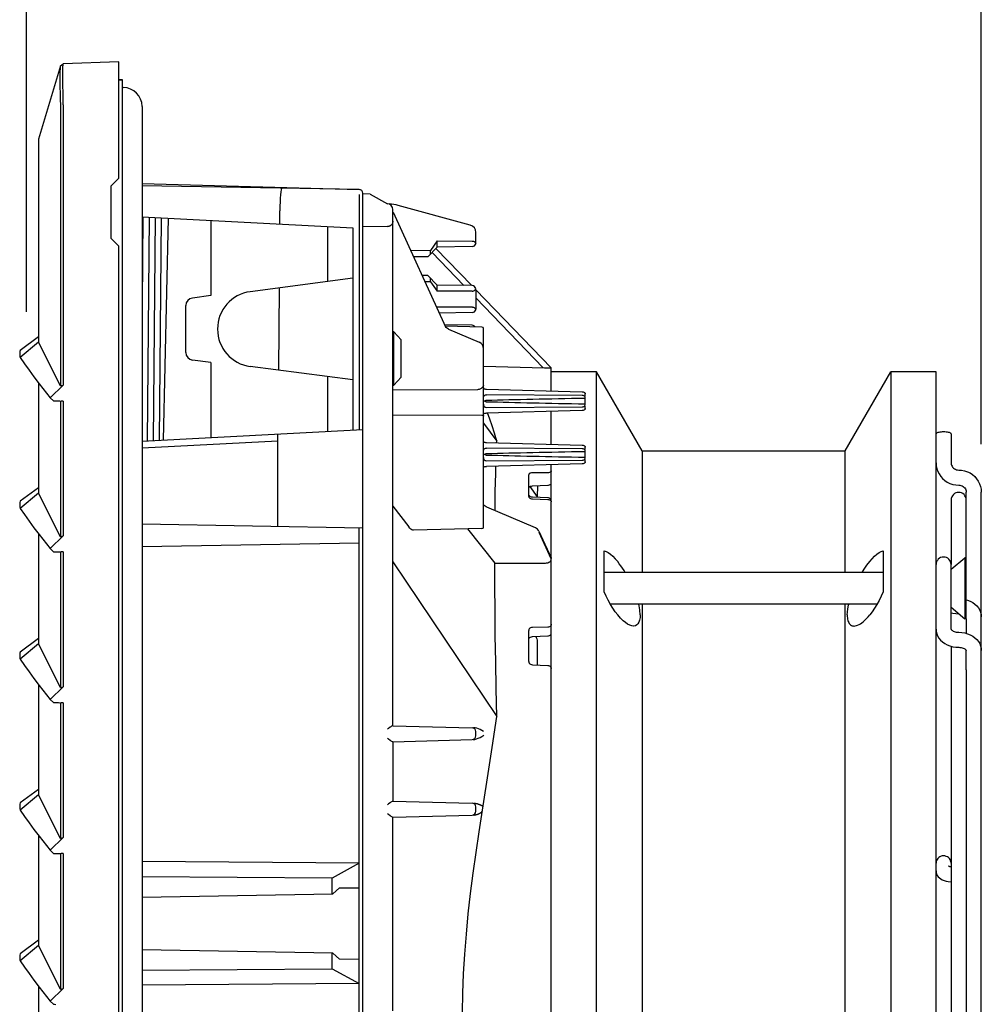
# Model space of a CAD drawing. Header units: inches. Extents: x 0 to 39.3, y 0 to 30.4.
# Tile 21 of 39: x 20.9 to 25.9, y 14.9 to 20. Entities that reach past the tile are written whole.
import ezdxf

# ---------------------------------------------------------------- set-up
doc = ezdxf.new("R2010")
doc.units = ezdxf.units.IN
doc.header["$LTSCALE"] = 2.160714
doc.header["$MEASUREMENT"] = 0
doc.layers.get('0').update_dxf_attribs({"linetype": 'CONTINUOUS'})
doc.layers.add('FAN-ELECTRICS_14', color=7, linetype='CONTINUOUS')
doc.styles.get("Standard").update_dxf_attribs({"font": 'arial.ttf'})
doc.dimstyles.new('DIMSTYLE_1', dxfattribs={"dimtxt": 0.267857, "dimasz": 0.357143, "dimexe": 0.09, "dimexo": 0.07, "dimgap": 0.0375, "dimtad": 0, "dimtih": 1, "dimtoh": 1, "dimzin": 4, "dimdsep": 46, "dimtxsty": 'Standard', "dimblk": '_FILLED', "dimblk1": '_FILLED', "dimblk2": '_FILLED', "dimcen": 0.09, "dimadec": 3, "dimazin": 1, "dimtfac": 1, "dimtdec": 3, "dimtofl": 0, "dimtmove": 0, "dimatfit": 3, "dimldrblk": '_FILLED', "dimfxl": 0, "dimtolj": 1, "dimtzin": 4, "dimarcsym": 0})

# ---------------------------------------------------------------- blocks, each defined once
blk = doc.blocks.new('_FILLED')
at = {"color": 0, "linetype": 'ByBlock'}
blk.add_solid([(0, 0), (-1, 0.2), (-1, -0.2)], dxfattribs=at)
blk = doc.blocks.new('*D3')
at = {"color": 2, "linetype": 'Continuous'}
for p, q in [((20.9254, 18.4937), (20.9254, 20.5656)), ((25.9085, 17.8025), (25.9085, 20.5656)), ((20.9254, 20.2442), (22.4939, 20.2442)), ((25.9085, 20.2442), (24.34, 20.2442))]:
    blk.add_line(p, q, dxfattribs=at)
at = {"color": 2, "linetype": 'Continuous', "xscale": 0.3571428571, "yscale": 0.3571428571, "zscale": 0.3571428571, "rotation": 180}
blk.add_blockref('_FILLED', (20.9254, 20.2442), dxfattribs=at)
at = {"color": 2, "linetype": 'Continuous', "xscale": 0.3571428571, "yscale": 0.3571428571, "zscale": 0.3571428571}
blk.add_blockref('_FILLED', (25.9085, 20.2442), dxfattribs=at)
at = {"color": 2, "linetype": 'Continuous', "insert": (23.417, 20.3781), "char_height": 0.26786, "width": 1.578266, "attachment_point": 2, "line_spacing_factor": 0.9}
blk.add_mtext('4.98 REF', dxfattribs=at)

msp = doc.modelspace()

# ---------------------------------------------------------------- linework, layer by layer
at = {"color": 6, "linetype": 'Continuous'}
for p, q in [((21.102, 19.7773), (21.1172, 19.789)), ((21.4065, 19.7991), (21.1172, 19.789)), ((21.4065, 19.1911), (21.4065, 19.7991)), ((21.102, 19.7773), (20.9873, 19.3949)), ((21.102, 19.5748), (21.102, 18.1069)), ((21.1172, 19.5746), (21.1172, 18.1115)), ((20.9873, 19.3949), (20.9873, 18.3351)), ((21.4065, 19.1911), (21.3672, 19.1518)), ((21.3672, 18.8762), (21.3672, 19.1518)), ((21.3672, 18.8762), (21.4065, 18.8368)), ((21.4065, 10.2466), (21.4065, 18.8368)), ((20.9873, 18.3629), (20.8916, 18.2921)), ((20.9873, 18.3351), (20.8916, 18.2548)), ((21.102, 18.1069), (20.9873, 18.3351)), ((20.8916, 18.2548), (20.914, 18.2223)), ((20.914, 18.2223), (20.9384, 18.1887)), ((20.9873, 18.1242), (20.9873, 17.5477)), ((21.0488, 18.0455), (21.1172, 18.1115)), ((21.102, 18.1069), (21.107, 18.1084)), ((21.107, 18.1084), (21.1121, 18.1099)), ((21.1121, 18.1099), (21.1172, 18.1115)), ((21.0655, 18.0288), (21.0488, 18.0455)), ((21.0987, 18.0283), (21.1054, 18.0281)), ((21.102, 18.0279), (21.102, 17.3195)), ((21.1172, 18.0279), (21.1054, 18.0281)), ((21.1172, 18.0279), (21.1172, 17.3241)), ((20.9873, 17.5755), (20.8916, 17.5047)), ((20.9873, 17.5477), (20.8916, 17.4674)), ((21.102, 17.3195), (20.9873, 17.5477)), ((20.8916, 17.4674), (20.914, 17.4349)), ((20.914, 17.4349), (20.9384, 17.4013)), ((20.9873, 17.3368), (20.9873, 16.7603)), ((21.0488, 17.2581), (21.1172, 17.3241)), ((21.102, 17.3195), (21.107, 17.321)), ((21.107, 17.321), (21.1121, 17.3225)), ((21.1121, 17.3225), (21.1172, 17.3241)), ((21.0655, 17.2414), (21.0488, 17.2581)), ((21.0987, 17.2409), (21.1054, 17.2407)), ((21.102, 17.2405), (21.102, 16.5321)), ((21.1172, 17.2405), (21.1054, 17.2407)), ((21.1172, 17.2405), (21.1172, 16.5367)), ((20.9873, 16.7881), (20.8916, 16.7173)), ((20.9873, 16.7603), (20.8916, 16.68)), ((21.102, 16.5321), (20.9873, 16.7603)), ((20.8916, 16.68), (20.914, 16.6475)), ((20.914, 16.6475), (20.9384, 16.6139)), ((20.9873, 16.5494), (20.9873, 15.9729)), ((21.0488, 16.4707), (21.1172, 16.5367)), ((21.102, 16.5321), (21.107, 16.5336)), ((21.107, 16.5336), (21.1121, 16.5351)), ((21.1121, 16.5351), (21.1172, 16.5367)), ((21.0655, 16.454), (21.0488, 16.4707)), ((21.0987, 16.4535), (21.1054, 16.4533)), ((21.102, 16.4531), (21.102, 15.7447)), ((21.1172, 16.4531), (21.1054, 16.4533)), ((21.1172, 16.4531), (21.1172, 15.7493)), ((20.9873, 16.0007), (20.8916, 15.9299)), ((20.9873, 15.9729), (20.8916, 15.8926)), ((21.102, 15.7447), (20.9873, 15.9729)), ((20.8916, 15.8926), (20.914, 15.8601)), ((20.914, 15.8601), (20.9384, 15.8265)), ((20.9873, 15.762), (20.9873, 15.1855)), ((21.0488, 15.6833), (21.1172, 15.7493)), ((21.102, 15.7447), (21.107, 15.7462)), ((21.107, 15.7462), (21.1121, 15.7477)), ((21.1121, 15.7477), (21.1172, 15.7493)), ((21.0655, 15.6666), (21.0488, 15.6833)), ((21.0987, 15.6661), (21.1054, 15.6659)), ((21.102, 15.6657), (21.102, 14.9573)), ((21.1172, 15.6657), (21.1054, 15.6659)), ((21.1172, 15.6657), (21.1172, 14.9619)), ((20.9873, 15.2133), (20.8916, 15.1425)), ((20.9873, 15.1855), (20.8916, 15.1052)), ((21.102, 14.9573), (20.9873, 15.1855)), ((20.8916, 15.1052), (20.914, 15.0727)), ((20.914, 15.0727), (20.9384, 15.0391)), ((20.9873, 14.9746), (20.9873, 14.3981)), ((21.0488, 14.8959), (21.1172, 14.9619)), ((21.102, 14.9573), (21.107, 14.9588)), ((21.107, 14.9588), (21.1121, 14.9603)), ((21.1121, 14.9603), (21.1172, 14.9619)), ((21.0655, 14.8792), (21.0488, 14.8959))]:
    msp.add_line(p, q, dxfattribs=at)
at = {"color": 7, "linetype": 'Continuous'}
for p, q in [((21.4262, 19.7051), (21.4065, 19.7044)), ((21.4262, 9.8327), (21.4262, 19.7051)), ((21.4262, 19.6646), (21.4302, 19.6646)), ((21.5286, 19.5661), (21.5286, 9.9717)), ((21.5286, 19.1641), (22.6609, 19.1324)), ((22.6608, 19.1324), (21.5286, 19.1522)), ((22.661, 19.1057), (22.6608, 17.8779)), ((22.6802, 10.5289), (22.6802, 19.1127)), ((22.7195, 19.1079), (22.6802, 19.1092)), ((22.7195, 19.1079), (22.8087, 19.0575)), ((22.2468, 18.9513), (22.2472, 19.0216)), ((22.8376, 16.3334), (22.8376, 19.0275)), ((23.2417, 18.9463), (22.8656, 19.0489)), ((21.5286, 18.9889), (22.629, 18.9313)), ((21.5325, 18.9887), (21.5286, 18.535)), ((21.5648, 18.987), (21.5546, 17.8199)), ((21.5971, 18.9853), (21.5869, 17.8216)), ((21.6192, 17.8233), (21.6294, 18.9836)), ((21.6646, 18.9818), (21.6391, 17.8243)), ((21.8878, 18.9701), (21.8878, 18.5785)), ((22.8388, 19.0134), (23.1117, 18.4162)), ((22.4971, 18.9382), (22.4971, 18.6521)), ((22.629, 18.9313), (22.629, 17.8762)), ((22.6802, 18.9403), (22.8087, 18.9385)), ((23.0693, 18.8637), (23.0345, 18.8145)), ((23.0693, 18.8315), (23.0693, 18.8637)), ((23.0693, 18.8637), (23.2515, 18.8634)), ((23.2707, 18.8544), (23.2707, 18.9083)), ((22.9297, 18.8147), (23.0345, 18.8145)), ((23.0693, 18.8315), (23.0203, 18.7815)), ((23.0345, 18.7961), (23.0345, 18.8145)), ((23.2495, 18.6303), (23.0619, 18.8244)), ((23.2514, 18.8347), (23.0693, 18.8315)), ((23.2693, 18.8515), (23.27, 18.8493)), ((23.0203, 18.7815), (22.9454, 18.7802)), ((23.0419, 18.8032), (23.2082, 18.631)), ((22.629, 18.6694), (22.0934, 18.5989)), ((23.0203, 18.6835), (22.9893, 18.6841)), ((23.0203, 18.6835), (23.0693, 18.6334)), ((23.0345, 18.6505), (23.0345, 18.6689)), ((22.2438, 18.6187), (22.2403, 18.1892)), ((23.0345, 18.6505), (23.0047, 18.6504)), ((23.0345, 18.6505), (23.0693, 18.6013)), ((23.0693, 18.6013), (23.0693, 18.6334)), ((23.2514, 18.6303), (23.0693, 18.6334)), ((23.2689, 18.6126), (23.27, 18.6157)), ((23.2707, 18.6106), (23.2707, 18.5099)), ((23.6644, 18.2009), (23.2707, 18.6083)), ((21.8878, 18.5785), (21.7911, 18.5657)), ((23.2515, 18.6016), (23.0693, 18.6013)), ((23.2707, 18.5663), (23.6225, 18.2019)), ((21.7569, 18.2808), (21.7569, 18.5267)), ((23.0647, 18.5192), (23.2515, 18.5189)), ((23.2693, 18.5071), (23.27, 18.5048)), ((23.2514, 18.4902), (23.0793, 18.4872)), ((23.2514, 18.4236), (23.1072, 18.4261)), ((23.3024, 18.4142), (23.1119, 18.4192)), ((23.1225, 18.406), (23.1175, 18.4093)), ((23.1275, 18.4035), (23.1225, 18.406)), ((23.1275, 18.4035), (23.2872, 18.3353)), ((23.3101, 17.3704), (23.3101, 18.4063)), ((22.8416, 18.3894), (22.8376, 18.3896)), ((22.8416, 18.111), (22.8416, 18.3894)), ((22.881, 18.3479), (22.8416, 18.3894)), ((22.881, 18.1525), (22.881, 18.3479)), ((23.2872, 18.3353), (23.2872, 18.3353)), ((23.2908, 18.3336), (23.2872, 18.3353)), ((21.8878, 18.229), (21.7911, 18.2418)), ((21.8878, 18.229), (21.8878, 17.8374)), ((22.629, 18.1381), (22.0934, 18.2086)), ((23.3101, 18.21), (23.6284, 18.2018)), ((23.6644, 18.0809), (23.6644, 18.201)), ((22.4971, 18.1554), (22.4971, 17.8693)), ((22.8416, 18.111), (22.881, 18.1525)), ((23.9006, 18.1813), (23.6644, 18.1813)), ((23.9006, 13.84), (23.9006, 18.1813)), ((24.1393, 17.7679), (23.9006, 18.1813)), ((25.1974, 17.7679), (25.4361, 18.1813)), ((25.4361, 18.1813), (25.4361, 13.84)), ((25.6723, 18.1813), (25.4361, 18.1813)), ((25.6723, 11.4096), (25.6723, 18.1813)), ((22.8376, 18.1108), (22.8416, 18.111)), ((23.3101, 18.0966), (23.3106, 18.0953)), ((23.3106, 18.0953), (23.3122, 18.0938)), ((23.3122, 18.0938), (23.3147, 18.0923)), ((22.8376, 18.0867), (23.2809, 18.0891)), ((23.3216, 18.0903), (23.3256, 18.0899)), ((23.3256, 18.0899), (23.8262, 18.0765)), ((23.8262, 18.0574), (23.3256, 18.0604)), ((23.8301, 18.057), (23.8262, 18.0574)), ((23.8338, 18.075), (23.8369, 18.0734)), ((23.837, 18.0733), (23.8395, 18.0712)), ((23.8395, 18.0712), (23.841, 18.0687)), ((23.841, 18.0687), (23.8416, 18.0658)), ((23.8416, 18.053), (23.8416, 18.0669)), ((23.8416, 18.0111), (23.8416, 18.044)), ((23.3256, 17.9947), (23.8262, 17.9977)), ((23.8338, 17.9994), (23.837, 18.0015)), ((23.8416, 17.9893), (23.841, 17.9864)), ((23.8416, 17.9882), (23.8416, 18.0021)), ((23.3024, 17.9525), (22.8376, 17.9542)), ((23.3101, 17.9585), (23.3106, 17.9598)), ((23.3118, 17.9525), (23.3101, 17.9553)), ((23.3101, 17.9509), (23.3112, 17.9492)), ((23.3106, 17.9598), (23.3122, 17.9613)), ((23.3122, 17.9613), (23.3147, 17.9628)), ((23.3217, 17.9648), (23.3256, 17.9652)), ((23.8262, 17.9786), (23.3256, 17.9652)), ((23.6644, 17.8025), (23.6644, 17.9743)), ((23.8301, 17.979), (23.8262, 17.9786)), ((23.8336, 17.98), (23.8301, 17.979)), ((23.8369, 17.9817), (23.8337, 17.9801)), ((23.8394, 17.9839), (23.8369, 17.9817)), ((23.841, 17.9864), (23.8395, 17.9839)), ((23.3101, 17.9124), (23.3793, 17.8178)), ((21.5286, 17.8186), (22.6801, 17.8789)), ((22.2373, 17.8192), (22.2376, 17.8557)), ((22.2373, 17.8192), (21.5286, 17.7821)), ((22.2376, 17.3747), (22.2373, 17.8192)), ((23.3106, 17.8169), (23.3122, 17.8154)), ((23.3122, 17.8154), (23.3147, 17.814)), ((23.3216, 17.8119), (23.3256, 17.8115)), ((23.3256, 17.8115), (23.8262, 17.7981)), ((23.379, 17.8101), (23.3793, 17.8178)), ((23.8338, 17.7966), (23.8369, 17.795)), ((23.837, 17.7949), (23.8395, 17.7928)), ((23.8395, 17.7928), (23.841, 17.7903)), ((23.841, 17.7903), (23.8416, 17.7874)), ((23.8416, 17.7746), (23.8416, 17.7885)), ((23.8262, 17.779), (23.3256, 17.782)), ((23.8301, 17.7786), (23.8262, 17.779)), ((23.8416, 17.7328), (23.8416, 17.7656)), ((24.1393, 17.7679), (24.1393, 17.1331)), ((24.1393, 17.7679), (25.1974, 17.7679)), ((25.1974, 17.1331), (25.1974, 17.7679)), ((23.3101, 17.6801), (23.3106, 17.6814)), ((23.3106, 17.6814), (23.3122, 17.6829)), ((23.3122, 17.6829), (23.3147, 17.6844)), ((23.3217, 17.6865), (23.3256, 17.6868)), ((23.3256, 17.7163), (23.8262, 17.7193)), ((23.8262, 17.7002), (23.3256, 17.6868)), ((23.6644, 17.5055), (23.6644, 17.6959)), ((23.8301, 17.7006), (23.8262, 17.7002)), ((23.8336, 17.7016), (23.8301, 17.7006)), ((23.8369, 17.7033), (23.8337, 17.7017)), ((23.8338, 17.7211), (23.837, 17.7231)), ((23.8394, 17.7055), (23.8369, 17.7033)), ((23.841, 17.708), (23.8395, 17.7055)), ((23.8416, 17.7109), (23.841, 17.708)), ((23.8416, 17.7098), (23.8416, 17.7237)), ((23.5463, 17.5296), (23.5463, 17.6433)), ((23.6454, 17.6535), (23.5653, 17.6537)), ((23.5523, 17.5815), (23.591, 17.5287)), ((23.5653, 17.5849), (23.6454, 17.5881)), ((23.5915, 17.5859), (23.591, 17.5287)), ((23.6454, 17.5228), (23.5653, 17.5262)), ((23.591, 17.5287), (23.591, 17.5251)), ((22.8376, 17.4798), (22.9205, 17.3717)), ((23.3125, 17.4852), (23.3109, 17.4878)), ((23.3153, 17.4823), (23.3125, 17.4852)), ((23.3192, 17.4793), (23.3153, 17.4823)), ((23.3239, 17.4765), (23.3192, 17.4793)), ((23.3265, 17.4753), (23.3239, 17.4765)), ((23.3265, 17.4753), (23.58, 17.3671)), ((23.5653, 17.5174), (23.6454, 17.514)), ((23.6505, 17.5219), (23.6454, 17.5228)), ((23.6644, 17.5055), (23.6637, 17.51)), ((23.6644, 12.9595), (23.6644, 17.5017)), ((25.751, 17.512), (25.751, 17.1744)), ((25.8298, 16.891), (25.8298, 17.512)), ((21.5286, 17.3871), (22.6801, 17.367)), ((22.6606, 17.3673), (22.6606, 12.1705)), ((23.3024, 17.3626), (22.9454, 17.3532)), ((23.2271, 17.3606), (23.3692, 17.1825)), ((23.5801, 17.3671), (23.58, 17.3671)), ((23.5812, 17.3666), (23.5801, 17.3671)), ((23.5874, 17.3631), (23.5812, 17.3666)), ((23.5927, 17.3585), (23.5874, 17.3631)), ((23.5971, 17.3531), (23.5927, 17.3585)), ((23.5998, 17.3483), (23.5971, 17.3531)), ((23.5997, 17.3483), (23.663, 17.21)), ((23.6644, 17.2035), (23.601, 17.3423)), ((23.601, 17.3396), (23.6644, 17.2035)), ((21.5286, 17.2688), (22.6607, 17.2886)), ((23.94, 17.0315), (23.94, 17.2464)), ((25.3967, 17.2464), (25.3967, 17.0315)), ((22.8376, 17.1881), (23.3793, 16.3809)), ((23.3692, 17.1825), (23.6334, 17.1826)), ((25.751, 17.1496), (25.8228, 17.2099)), ((25.8228, 17.2099), (25.8228, 16.891)), ((25.8298, 17.2099), (25.8228, 17.2099)), ((25.3967, 17.1331), (23.94, 17.1331)), ((25.3646, 16.9677), (23.9721, 16.9677)), ((24.1393, 16.9677), (24.1393, 11.823)), ((25.1974, 11.823), (25.1974, 16.9677)), ((25.751, 16.9512), (25.8228, 16.891)), ((25.8298, 16.891), (25.8228, 16.891)), ((23.5463, 16.6686), (23.5463, 16.8309)), ((23.6454, 16.8474), (23.5653, 16.8464)), ((23.5653, 16.7982), (23.6454, 16.8017)), ((23.5911, 16.7686), (23.5911, 16.6507)), ((25.751, 16.7479), (25.751, 14.0733)), ((23.5653, 16.6518), (23.6454, 16.6482)), ((25.8298, 16.6257), (25.8298, 14.0927)), ((23.3553, 16.2191), (23.3793, 16.3811)), ((22.8367, 16.3335), (23.2515, 16.3226)), ((23.2666, 16.3215), (23.2586, 16.3224)), ((23.2749, 16.3197), (23.2666, 16.3215)), ((23.2707, 16.2802), (23.2707, 16.3029)), ((22.8087, 16.2686), (22.8139, 16.2646)), ((22.8367, 16.2496), (23.2515, 16.2605)), ((22.8376, 16.2496), (22.8376, 15.9397)), ((23.2872, 15.7799), (23.3553, 16.2191)), ((22.8367, 15.9398), (23.2515, 15.9289)), ((23.2707, 15.8865), (23.2707, 15.9092)), ((22.8087, 15.8748), (22.8139, 15.8709)), ((22.8367, 15.8559), (23.2515, 15.8668)), ((22.8376, 14.8449), (22.8376, 15.8559)), ((23.2596, 15.867), (23.2621, 15.8671)), ((23.2811, 15.8718), (23.2826, 15.8723)), ((22.6607, 15.6155), (21.5286, 15.6237)), ((22.6607, 15.6155), (22.5198, 15.5378)), ((22.5198, 15.5378), (21.5286, 15.5449)), ((22.5198, 15.4551), (22.5198, 15.5378)), ((22.559, 15.4863), (22.5236, 15.4551)), ((22.559, 15.4863), (22.6607, 15.4872)), ((21.5286, 15.4378), (22.5236, 15.4551)), ((22.5236, 15.1456), (21.5286, 15.163)), ((22.5198, 15.065), (22.5198, 15.1457)), ((22.5236, 15.1456), (22.559, 15.1144)), ((22.6607, 15.1136), (22.559, 15.1144)), ((21.5286, 15.0578), (22.5198, 15.065)), ((22.5198, 15.065), (22.6607, 14.9872)), ((22.6607, 14.9872), (21.5286, 14.9791))]:
    msp.add_line(p, q, dxfattribs=at)
at = {"color": 6, "linetype": 'Continuous'}
for points in [[(21.1147, 19.7447), (21.1151, 19.7603), (21.1157, 19.7727), (21.1163, 19.7817), (21.1168, 19.7872), (21.1172, 19.789)], [(21.1011, 19.7698), (21.1004, 19.761), (21.0998, 19.7491), (21.0993, 19.7343), (21.0992, 19.7169), (21.0993, 19.6972), (21.0998, 19.6754), (21.1011, 19.6266)], [(21.102, 19.7773), (21.1016, 19.7752), (21.1011, 19.7698)], [(21.1163, 19.63), (21.1151, 19.6819), (21.1147, 19.7052), (21.1145, 19.7262), (21.1147, 19.7447)], [(21.1011, 19.6266), (21.1017, 19.6011), (21.102, 19.5748)], [(21.1172, 19.5746), (21.1168, 19.6025), (21.1163, 19.63)], [(20.8915, 18.2921), (20.8908, 18.286), (20.8901, 18.2799), (20.8898, 18.2738), (20.8898, 18.2676), (20.8904, 18.2613), (20.8916, 18.2548)], [(20.9384, 18.1887), (20.9643, 18.1541), (20.9916, 18.1186), (21.0488, 18.0455)], [(21.0655, 18.0288), (21.0721, 18.0286), (21.0788, 18.0285)], [(21.0788, 18.0285), (21.0921, 18.0285), (21.0987, 18.0283)], [(20.8915, 17.5047), (20.8908, 17.4986), (20.8901, 17.4925), (20.8898, 17.4864), (20.8898, 17.4802), (20.8904, 17.4739), (20.8916, 17.4674)], [(20.9384, 17.4013), (20.9643, 17.3667), (20.9916, 17.3312), (21.0488, 17.2581)], [(21.0655, 17.2414), (21.0721, 17.2412), (21.0788, 17.2411)], [(21.0788, 17.2411), (21.0921, 17.2411), (21.0987, 17.2409)], [(20.8915, 16.7173), (20.8908, 16.7112), (20.8901, 16.7051), (20.8898, 16.699), (20.8898, 16.6928), (20.8904, 16.6865), (20.8916, 16.68)], [(20.9384, 16.6139), (20.9643, 16.5793), (20.9916, 16.5438), (21.0488, 16.4707)], [(21.0655, 16.454), (21.0721, 16.4538), (21.0788, 16.4537)], [(21.0788, 16.4537), (21.0921, 16.4537), (21.0987, 16.4535)], [(20.8915, 15.9299), (20.8908, 15.9238), (20.8901, 15.9177), (20.8898, 15.9116), (20.8898, 15.9054), (20.8904, 15.8991), (20.8916, 15.8926)], [(20.9384, 15.8265), (20.9643, 15.7919), (20.9916, 15.7564), (21.0488, 15.6833)], [(21.0655, 15.6666), (21.0721, 15.6664), (21.0788, 15.6663)], [(21.0788, 15.6663), (21.0921, 15.6663), (21.0987, 15.6661)], [(20.8915, 15.1425), (20.8908, 15.1364), (20.8901, 15.1303), (20.8898, 15.1242), (20.8898, 15.118), (20.8904, 15.1117), (20.8916, 15.1052)], [(20.9384, 15.0391), (20.9643, 15.0045), (20.9916, 14.969), (21.0488, 14.8959)], [(21.0655, 14.8792), (21.0721, 14.879), (21.0788, 14.8789)]]:
    msp.add_lwpolyline(points, dxfattribs=at)
at = {"color": 7, "linetype": 'Continuous'}
for points in [[(22.8376, 18.967), (22.8376, 18.9661), (22.8376, 18.9652), (22.8375, 18.9642), (22.8374, 18.9632), (22.8373, 18.9623), (22.8372, 18.9614)], [(22.8258, 18.9437), (22.8235, 18.9423), (22.8211, 18.941), (22.8187, 18.9401), (22.8162, 18.9393), (22.8137, 18.9388), (22.8112, 18.9385), (22.8087, 18.9385)], [(22.8372, 18.9614), (22.8363, 18.9581), (22.8351, 18.9551), (22.8336, 18.9523), (22.832, 18.9497), (22.8301, 18.9475), (22.828, 18.9455), (22.8258, 18.9437)], [(23.2515, 18.8634), (23.2535, 18.8633), (23.2554, 18.863), (23.2573, 18.8625), (23.2591, 18.8618), (23.2609, 18.861), (23.2626, 18.8599), (23.2642, 18.8587), (23.2657, 18.8572), (23.2671, 18.8555), (23.2683, 18.8536), (23.2693, 18.8515)], [(23.2515, 18.6016), (23.2549, 18.6019), (23.2579, 18.6026), (23.2607, 18.6038), (23.2632, 18.6055), (23.2654, 18.6075), (23.2674, 18.6099), (23.2689, 18.6126)], [(23.2515, 18.5189), (23.2535, 18.5188), (23.2554, 18.5185), (23.2573, 18.518), (23.2591, 18.5174), (23.2609, 18.5165), (23.2626, 18.5154), (23.2642, 18.5142), (23.2657, 18.5127), (23.2671, 18.511), (23.2683, 18.5091), (23.2693, 18.5071)], [(23.1175, 18.4093), (23.114, 18.4127), (23.112, 18.4157), (23.1118, 18.4161)], [(23.303, 18.323), (23.2975, 18.3289), (23.2908, 18.3336)], [(23.3101, 18.3019), (23.3094, 18.3087), (23.3071, 18.3161), (23.303, 18.323)], [(23.6284, 18.2018), (23.6636, 18.201), (23.6642, 18.201), (23.6644, 18.2009)], [(23.2809, 18.0891), (23.2849, 18.0894), (23.2888, 18.0901), (23.2926, 18.0914), (23.2962, 18.0931), (23.2995, 18.0951), (23.3024, 18.0976)], [(23.3101, 18.1083), (23.3098, 18.1067), (23.3091, 18.105), (23.3079, 18.1032), (23.3063, 18.1014), (23.3045, 18.0996), (23.3024, 18.0976)], [(23.3147, 18.0923), (23.3179, 18.0911), (23.3216, 18.0903)], [(23.3101, 18.0434), (23.3106, 18.0484), (23.3122, 18.0526), (23.3147, 18.056), (23.318, 18.0585), (23.3217, 18.06), (23.3256, 18.0604)], [(23.8262, 18.0765), (23.8303, 18.0761), (23.8337, 18.0751)], [(23.8368, 18.0537), (23.8336, 18.0558), (23.8301, 18.057)], [(23.8416, 18.044), (23.841, 18.0477), (23.8394, 18.0509), (23.8368, 18.0537)], [(23.3182, 18.0276), (23.3159, 18.0276), (23.3139, 18.0276), (23.3124, 18.0276), (23.3112, 18.0276), (23.3104, 18.0275), (23.3101, 18.0276)], [(23.3101, 18.0117), (23.3106, 18.0068), (23.3122, 18.0026), (23.3147, 17.9992), (23.3179, 17.9967), (23.3216, 17.9952), (23.3256, 17.9947)], [(23.3256, 18.0306), (23.3243, 18.0305), (23.323, 18.0302), (23.3217, 18.0298), (23.3205, 18.0292), (23.3194, 18.0285), (23.3182, 18.0276)], [(23.3182, 18.0276), (23.3194, 18.0267), (23.3206, 18.0259), (23.3218, 18.0253)], [(23.3218, 18.0253), (23.323, 18.0249), (23.3243, 18.0246), (23.3256, 18.0245)], [(23.8262, 17.9977), (23.8303, 17.9982), (23.8338, 17.9994)], [(23.837, 18.0015), (23.8395, 18.0043), (23.841, 18.0075), (23.8416, 18.0111)], [(23.3101, 17.9517), (23.3098, 17.9519), (23.3091, 17.9521), (23.3079, 17.9523), (23.3063, 17.9524), (23.3044, 17.9525), (23.3024, 17.9525)], [(23.3147, 17.9628), (23.318, 17.964), (23.3217, 17.9648)], [(23.3793, 17.8178), (23.3673, 17.8596), (23.3553, 17.898), (23.3433, 17.9331), (23.3313, 17.9656)], [(23.3147, 17.814), (23.3179, 17.8127), (23.3216, 17.8119)], [(23.8262, 17.7981), (23.8303, 17.7977), (23.8337, 17.7967)], [(23.3101, 17.765), (23.3106, 17.77), (23.3122, 17.7742), (23.3147, 17.7777), (23.318, 17.7801), (23.3217, 17.7816), (23.3256, 17.782)], [(23.3182, 17.7492), (23.3159, 17.7492), (23.3139, 17.7492), (23.3124, 17.7492), (23.3112, 17.7492), (23.3104, 17.7492), (23.3101, 17.7492)], [(23.3101, 17.7334), (23.3106, 17.7284), (23.3122, 17.7242), (23.3147, 17.7208), (23.3179, 17.7183), (23.3216, 17.7168), (23.3256, 17.7163)], [(23.3256, 17.7522), (23.3243, 17.7521), (23.323, 17.7518), (23.3217, 17.7514), (23.3205, 17.7508), (23.3194, 17.7501), (23.3182, 17.7492)], [(23.3182, 17.7492), (23.3194, 17.7483), (23.3206, 17.7475), (23.3218, 17.7469)], [(23.3218, 17.7469), (23.323, 17.7465), (23.3243, 17.7463), (23.3256, 17.7461)], [(23.8368, 17.7753), (23.8336, 17.7774), (23.8301, 17.7786)], [(23.8416, 17.7656), (23.841, 17.7693), (23.8394, 17.7726), (23.8368, 17.7753)], [(23.837, 17.7231), (23.8395, 17.7259), (23.841, 17.7291), (23.8416, 17.7328)], [(23.3147, 17.6844), (23.318, 17.6857), (23.3217, 17.6865)], [(23.3706, 17.4565), (23.372, 17.5558), (23.374, 17.6499), (23.375, 17.6881)], [(23.8262, 17.7193), (23.8303, 17.7198), (23.8338, 17.7211)], [(23.5653, 17.6537), (23.5603, 17.6533), (23.5557, 17.6523), (23.5518, 17.6507), (23.5489, 17.6486), (23.547, 17.646), (23.5463, 17.6433)], [(23.6644, 17.6637), (23.6638, 17.661), (23.6619, 17.6585), (23.6589, 17.6564), (23.655, 17.6548), (23.6504, 17.6538), (23.6454, 17.6535)], [(23.5463, 17.5737), (23.547, 17.5765), (23.5489, 17.5791), (23.5518, 17.5813), (23.5557, 17.5831), (23.5603, 17.5843), (23.5653, 17.5849)], [(23.6454, 17.5881), (23.6504, 17.5887), (23.655, 17.5899), (23.6589, 17.5916), (23.6619, 17.5939), (23.6638, 17.5964), (23.6644, 17.5992)], [(23.5463, 17.5296), (23.547, 17.5266), (23.5489, 17.5238), (23.5518, 17.5213), (23.5557, 17.5193), (23.5603, 17.518), (23.5653, 17.5174)], [(23.5557, 17.5288), (23.5518, 17.5316), (23.5489, 17.5351), (23.547, 17.539)], [(23.5653, 17.5262), (23.5602, 17.5271), (23.5557, 17.5288)], [(23.6454, 17.514), (23.6504, 17.5134), (23.655, 17.5121), (23.6589, 17.5101), (23.6619, 17.5076), (23.6638, 17.5048), (23.6644, 17.5017)], [(23.6637, 17.51), (23.6619, 17.5139), (23.6589, 17.5174), (23.655, 17.5202), (23.6505, 17.5219)], [(22.9454, 17.3532), (22.9416, 17.3538), (22.937, 17.3558), (22.932, 17.3593), (22.9265, 17.3646), (22.9205, 17.3717)], [(23.94, 17.2464), (23.9501, 17.243), (23.961, 17.237), (23.9727, 17.2286), (23.985, 17.2178), (23.9977, 17.2048), (24.0108, 17.1896)], [(25.3259, 17.1896), (25.3391, 17.2048), (25.3518, 17.2178), (25.3641, 17.2286), (25.3758, 17.237), (25.3866, 17.243), (25.3967, 17.2464)], [(23.3793, 16.3811), (23.3764, 16.5259), (23.374, 16.6666), (23.372, 16.803), (23.3706, 16.9347), (23.3696, 17.0613), (23.3692, 17.1825)], [(23.6334, 17.1826), (23.6398, 17.183), (23.6457, 17.1843), (23.6511, 17.1863), (23.6558, 17.1889), (23.6595, 17.1921), (23.6622, 17.1956), (23.6638, 17.1995), (23.6644, 17.2035)], [(23.6644, 17.2035), (23.6639, 17.2076), (23.663, 17.21)], [(24.0503, 17.1331), (24.0438, 17.1435), (24.0357, 17.1559), (24.0275, 17.1677), (24.0192, 17.179), (24.0108, 17.1896)], [(25.2864, 17.1331), (25.2979, 17.1512), (25.3114, 17.1708), (25.3259, 17.1896)], [(24.0108, 16.9112), (23.9976, 16.9282), (23.985, 16.9469), (23.9726, 16.9668), (23.9609, 16.9878), (23.9501, 17.0094), (23.94, 17.0315)], [(25.3967, 17.0315), (25.3866, 17.0094), (25.3757, 16.9877), (25.364, 16.9668), (25.3517, 16.9468), (25.3391, 16.9282), (25.3259, 16.9112)], [(24.1279, 16.9112), (24.1277, 16.9197), (24.1271, 16.9287), (24.126, 16.9382), (24.1245, 16.948), (24.1226, 16.9583), (24.1205, 16.9677)], [(25.2088, 16.9112), (25.2094, 16.9265), (25.2115, 16.9438), (25.2152, 16.9632), (25.2163, 16.9677)], [(24.0928, 16.8536), (24.0846, 16.8544), (24.0739, 16.8578), (24.0624, 16.8635), (24.051, 16.8713), (24.0388, 16.8813), (24.0253, 16.8946), (24.0108, 16.9112)], [(24.1279, 16.9112), (24.1273, 16.8974), (24.1252, 16.8849), (24.1215, 16.8739), (24.1164, 16.8652), (24.1104, 16.8591), (24.1032, 16.8553), (24.0944, 16.8536), (24.0928, 16.8536)], [(25.2088, 16.9112), (25.209, 16.9032), (25.2096, 16.8957), (25.2107, 16.8887), (25.2122, 16.8823), (25.2141, 16.8764), (25.2165, 16.8712), (25.2193, 16.8666), (25.2225, 16.8626), (25.2261, 16.8593), (25.2302, 16.8567), (25.2346, 16.8549), (25.2395, 16.8538), (25.2439, 16.8536)], [(25.2439, 16.8536), (25.2449, 16.8536), (25.2506, 16.8542), (25.2567, 16.8556), (25.2632, 16.8579), (25.2702, 16.8612), (25.2774, 16.8655), (25.285, 16.8707), (25.2929, 16.877), (25.301, 16.8842), (25.3092, 16.8923), (25.3175, 16.9014), (25.3259, 16.9112)], [(23.6644, 16.8628), (23.6638, 16.8588), (23.6619, 16.8551), (23.6589, 16.852), (23.655, 16.8496), (23.6504, 16.848), (23.6454, 16.8474)], [(23.5653, 16.8464), (23.5603, 16.8458), (23.5557, 16.8442), (23.5518, 16.8418), (23.5489, 16.8386), (23.547, 16.8349), (23.5463, 16.8309)], [(23.6454, 16.8017), (23.6504, 16.8024), (23.655, 16.8041), (23.6589, 16.8066), (23.6619, 16.8099), (23.6638, 16.8136), (23.6644, 16.8176)], [(23.5463, 16.7822), (23.547, 16.7862), (23.5489, 16.79), (23.5518, 16.7932), (23.5557, 16.7958), (23.5603, 16.7975), (23.5653, 16.7982)], [(23.5837, 16.799), (23.5858, 16.7941), (23.5881, 16.787)], [(23.5881, 16.787), (23.5898, 16.7803), (23.5908, 16.7741), (23.5911, 16.7686)], [(23.5463, 16.6686), (23.547, 16.6643), (23.5489, 16.6604), (23.5518, 16.657), (23.5557, 16.6544), (23.5603, 16.6526), (23.5653, 16.6518)], [(23.6454, 16.6482), (23.6504, 16.6475), (23.655, 16.6457), (23.6589, 16.643), (23.6619, 16.6396), (23.6638, 16.6357), (23.6644, 16.6314)], [(22.8232, 16.3252), (22.814, 16.3185), (22.8087, 16.3145)], [(22.8367, 16.3335), (22.8352, 16.333), (22.8331, 16.332), (22.8304, 16.3303), (22.827, 16.328), (22.8232, 16.3252)], [(23.3112, 16.3039), (23.3017, 16.3088), (23.2925, 16.3131), (23.2835, 16.3168), (23.2749, 16.3197)], [(22.8139, 16.2646), (22.8232, 16.2579), (22.8271, 16.2551), (22.8304, 16.2528), (22.8331, 16.2511), (22.8352, 16.25), (22.8367, 16.2496)], [(23.2568, 16.2606), (23.2655, 16.2618), (23.2743, 16.2642)], [(23.2743, 16.2642), (23.2834, 16.2679), (23.2926, 16.2725), (23.3021, 16.2776), (23.3118, 16.2834)], [(22.8367, 15.9398), (22.8352, 15.9393), (22.8331, 15.9383), (22.8304, 15.9366), (22.827, 15.9343), (22.8232, 15.9315)], [(22.8232, 15.9315), (22.814, 15.9248), (22.8087, 15.9208)], [(23.262, 15.9286), (23.2644, 15.9285), (23.2667, 15.9283), (23.2688, 15.928), (23.2709, 15.9277), (23.2729, 15.9273), (23.2748, 15.9269)], [(23.2748, 15.9269), (23.2766, 15.9265), (23.2783, 15.926), (23.28, 15.9256), (23.2815, 15.9251)], [(23.2815, 15.9251), (23.283, 15.9246), (23.2845, 15.9242), (23.2859, 15.9237), (23.2872, 15.9232), (23.2884, 15.9227), (23.2897, 15.9222), (23.2908, 15.9217), (23.2919, 15.9213), (23.293, 15.9208), (23.294, 15.9203), (23.295, 15.9199), (23.2959, 15.9194), (23.2968, 15.919), (23.2977, 15.9185), (23.2985, 15.9181), (23.2993, 15.9177), (23.3, 15.9172), (23.3007, 15.9168), (23.3014, 15.9164), (23.3021, 15.916), (23.3027, 15.9156), (23.3033, 15.9151), (23.3039, 15.9147), (23.3044, 15.9143), (23.3049, 15.9139), (23.3054, 15.9134), (23.3058, 15.913), (23.3062, 15.9125), (23.3066, 15.912), (23.3069, 15.9115), (23.3072, 15.9109), (23.3073, 15.9104), (23.3073, 15.9098), (23.3072, 15.9092)], [(23.2826, 15.8723), (23.2839, 15.8729), (23.2852, 15.8735), (23.2864, 15.8741), (23.2876, 15.8746), (23.2887, 15.8752), (23.2898, 15.8757), (23.2908, 15.8763), (23.2918, 15.8768), (23.2928, 15.8773), (23.2937, 15.8778), (23.2945, 15.8784), (23.2953, 15.8789), (23.2961, 15.8794), (23.2969, 15.8799), (23.2976, 15.8804), (23.2982, 15.8808), (23.2989, 15.8813), (23.2995, 15.8818), (23.3001, 15.8823), (23.3006, 15.8827), (23.3011, 15.8832), (23.3016, 15.8837), (23.3021, 15.8842), (23.3025, 15.8846), (23.3029, 15.8851), (23.3033, 15.8856), (23.3036, 15.8861), (23.3039, 15.8866), (23.3039, 15.8873), (23.3039, 15.888)], [(22.8139, 15.8709), (22.8232, 15.8642), (22.8271, 15.8614), (22.8304, 15.8591), (22.8331, 15.8574), (22.8352, 15.8563), (22.8367, 15.8559)], [(23.2621, 15.8671), (23.2645, 15.8674), (23.2667, 15.8677), (23.2689, 15.8681), (23.2709, 15.8685), (23.2728, 15.869), (23.2747, 15.8695)], [(23.2747, 15.8695), (23.2764, 15.8701), (23.2781, 15.8706), (23.2796, 15.8712), (23.2811, 15.8718)], [(23.201, 14.8371), (23.2029, 14.9366), (23.2068, 15.0377), (23.2129, 15.1406), (23.221, 15.245), (23.2311, 15.3505), (23.2431, 15.457), (23.2566, 15.5642), (23.2714, 15.6719), (23.2872, 15.7799)], [(25.751, 15.6157), (25.7504, 15.6225), (25.7486, 15.6288), (25.7457, 15.6348), (25.7418, 15.6402), (25.737, 15.6448), (25.7315, 15.6486), (25.7253, 15.6514), (25.7186, 15.6532), (25.7118, 15.6538), (25.705, 15.6532), (25.6984, 15.6515), (25.6921, 15.6488), (25.6865, 15.645), (25.6817, 15.6404), (25.6777, 15.6349), (25.6747, 15.6289), (25.6729, 15.6225), (25.6723, 15.6157)], [(25.6723, 15.575), (25.673, 15.5671), (25.6751, 15.5593), (25.6787, 15.5518), (25.6837, 15.5449), (25.6899, 15.5388), (25.697, 15.5336), (25.7051, 15.5293), (25.7142, 15.5257), (25.7246, 15.5225), (25.7363, 15.5199), (25.7493, 15.5178), (25.751, 15.5176)], [(25.7383, 15.6007), (25.7381, 15.6008), (25.7386, 15.6006), (25.7401, 15.6), (25.7428, 15.5992), (25.7465, 15.5982), (25.751, 15.5973)]]:
    msp.add_lwpolyline(points, dxfattribs=at)
for centre, radius, start, end in [((21.4302, 19.5661), 0.0984, 0, 90), ((22.6605, 19.1127), 0.0197, 0.0014, 88.8392), ((22.8076, 19.0275), 0.03, 0, 88), ((22.8, 18.8082), 0.2494, 74.7449, 85.7908), ((23.2313, 18.9083), 0.0394, 0, 74.7449), ((23.251, 18.8544), 0.0197, 271, 344.9725), ((23.251, 18.6106), 0.0197, 15.0276, 89), ((21.7962, 18.5267), 0.0394, 97.5, 180), ((22.1191, 18.4037), 0.1969, 97.5, 262.5), ((23.251, 18.5099), 0.0197, 271, 344.9725), ((23.251, 18.4039), 0.0197, 34.6868, 89), ((23.3022, 18.4063), 0.00787, 0, 88.5), ((21.7962, 18.2808), 0.0394, 180, 262.5), ((25.7904, 17.512), 0.0394, 0, 180), ((23.3022, 17.3704), 0.00787, 271.5, 360), ((23.251, 16.3029), 0.0197, 0, 88.4999), ((23.251, 16.2802), 0.0197, 271.5014, 0.0004), ((23.251, 15.9092), 0.0197, 0, 88.4999), ((23.251, 15.8865), 0.0197, 271.5014, 0.0004)]:
    msp.add_arc(centre, radius, start, end, dxfattribs=at)
for centre, major_axis, ratio, start_param, end_param in [((21.6671, 19.3881), (3.8778, 0.1463), 0.083576, 1.629796, 1.634883), ((22.2575, 19.0213), (0.001, 0.1181), 0.087629, -0.000769, 1.569723), ((24.9972, 18.0276), (2.2555, 0.0241), 0.013799, 2.108573, 2.405412), ((24.9972, 18.0276), (2.2555, -0.0241), 0.013799, -2.405412, -2.108573), ((24.9972, 17.7492), (2.2555, 0.0241), 0.013799, 2.108573, 2.405412), ((24.9972, 17.7492), (2.2555, -0.0241), 0.013799, -2.405412, -2.108573)]:
    msp.add_ellipse(centre, major_axis=major_axis, ratio=ratio, start_param=start_param, end_param=end_param, dxfattribs=at)
at = {"layer": 'FAN-ELECTRICS_14', "color": 7, "linetype": 'Continuous'}
for p, q in [((25.751, 17.8568), (25.751, 17.7047)), ((25.7904, 17.5892), (25.7964, 17.5888)), ((25.8298, 17.512), (25.8298, 17.5525)), ((25.9085, 14.0567), (25.9085, 17.5525)), ((25.751, 16.8375), (25.751, 17.1744)), ((25.8298, 16.891), (25.8298, 16.8156)), ((25.8298, 16.6257), (25.8298, 16.7261))]:
    msp.add_line(p, q, dxfattribs=at)
for points in [[(25.751, 17.8568), (25.7504, 17.8586), (25.7486, 17.8603), (25.7457, 17.8619), (25.7418, 17.8633), (25.737, 17.8646), (25.7315, 17.8656), (25.7253, 17.8663), (25.7186, 17.8668), (25.7118, 17.867), (25.705, 17.8668), (25.6984, 17.8664), (25.6921, 17.8656), (25.6865, 17.8646), (25.6817, 17.8634), (25.6777, 17.8619), (25.6747, 17.8603), (25.6729, 17.8586), (25.6723, 17.8568)], [(25.6723, 17.7047), (25.6733, 17.6897), (25.6763, 17.6749), (25.6812, 17.6607), (25.688, 17.6472), (25.6965, 17.6346), (25.7067, 17.6232), (25.7183, 17.6132), (25.7312, 17.6048), (25.745, 17.5981), (25.7597, 17.5932), (25.7749, 17.5902), (25.7904, 17.5892)], [(25.751, 17.7047), (25.7516, 17.6987), (25.7531, 17.6929), (25.7556, 17.6875), (25.759, 17.6826), (25.763, 17.6783), (25.7678, 17.6747), (25.773, 17.6718), (25.7786, 17.6697), (25.7844, 17.6684), (25.7904, 17.668)], [(25.7904, 17.668), (25.8059, 17.667), (25.8211, 17.664), (25.8358, 17.6591), (25.8497, 17.6524), (25.8625, 17.644), (25.8741, 17.634), (25.8843, 17.6226), (25.8928, 17.6101), (25.8996, 17.5966), (25.9045, 17.5823), (25.9075, 17.5675), (25.9085, 17.5525)], [(25.7964, 17.5888), (25.8022, 17.5875), (25.8078, 17.5854), (25.813, 17.5825), (25.8178, 17.5789), (25.8218, 17.5746), (25.8252, 17.5697), (25.8277, 17.5643), (25.8292, 17.5585), (25.8298, 17.5525)], [(25.8298, 16.991), (25.8366, 16.9891), (25.8508, 16.9835), (25.8638, 16.9763), (25.8754, 16.9679), (25.8855, 16.9584), (25.8938, 16.948), (25.9002, 16.9369), (25.9048, 16.9254), (25.9076, 16.9135), (25.9085, 16.9015)], [(25.751, 16.9233), (25.7596, 16.921), (25.7749, 16.9186), (25.7904, 16.9178)], [(25.6723, 16.8375), (25.6732, 16.8256), (25.6759, 16.8137), (25.6805, 16.8021), (25.687, 16.791), (25.6955, 16.7804), (25.7056, 16.7708), (25.7174, 16.7623), (25.7305, 16.7552), (25.7447, 16.7496), (25.7596, 16.7456), (25.7749, 16.7432), (25.7904, 16.7424)], [(25.751, 16.8375), (25.751, 16.8374), (25.7512, 16.8368), (25.7519, 16.8357), (25.7532, 16.834), (25.7553, 16.8319), (25.7583, 16.8296), (25.7621, 16.8274), (25.7667, 16.8254), (25.7719, 16.8236), (25.7777, 16.8223), (25.784, 16.8214), (25.7904, 16.8211)], [(25.7904, 16.8211), (25.8062, 16.8203), (25.8217, 16.8178), (25.8366, 16.8137), (25.8508, 16.8081), (25.8638, 16.8009), (25.8754, 16.7925), (25.8855, 16.783), (25.8938, 16.7726), (25.9002, 16.7616), (25.9048, 16.75), (25.9076, 16.7381), (25.9085, 16.7261)], [(25.7904, 16.7424), (25.7969, 16.7421), (25.8032, 16.7412), (25.8091, 16.7399), (25.8144, 16.7381), (25.8189, 16.736), (25.8227, 16.7338), (25.8256, 16.7315), (25.8277, 16.7295), (25.829, 16.7278), (25.8296, 16.7267), (25.8298, 16.7261), (25.8298, 16.7261)]]:
    msp.add_lwpolyline(points, dxfattribs=at)
msp.add_arc((25.7117, 17.1744), 0.0394, 0, 180, dxfattribs=at)

# ---------------------------------------------------------------- dimensions: what is measured, and where the dimension line sits
at = {"color": 2, "linetype": 'Continuous'}
dim = msp.add_linear_dim(base=(20.9254, 20.2442), p1=(25.9085, 17.7325), p2=(20.9254, 18.4237), angle=180, text='<> REF', dimstyle='DIMSTYLE_1', dxfattribs=at)
dim.commit()
dim.dimension.update_dxf_attribs({"geometry": '*D3', "text_midpoint": (23.417, 20.2442), "dimtype": 160})

doc.saveas('drawing.dxf')
